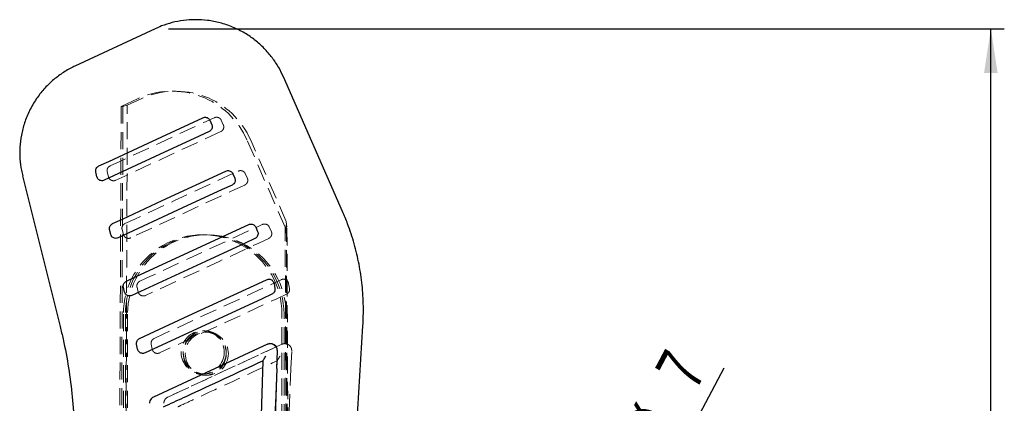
# Model space of a CAD drawing. Header units: millimetres. Extents: x 60 to 406, y 6 to 289.
# Tile 11 of 43: x 146 to 220, y 110 to 138. Entities that reach past the tile are written whole.
import ezdxf

# ---------------------------------------------------------------- set-up
doc = ezdxf.new("R2010")
doc.units = ezdxf.units.MM
doc.linetypes.add('HIDDEN', pattern=[1.905, 1.27, -0.635])
doc.layers.add('FORMATO', color=179, linetype='Continuous')
doc.styles.add('SLDTEXTSTYLE0', font='TXT', dxfattribs={"width": 0.75})
doc.dimstyles.new('SLDDIMSTYLE1', dxfattribs={"dimtxt": 3.5, "dimasz": 3.302, "dimexe": 0, "dimexo": 0.0625, "dimgap": 0.875, "dimtad": 1, "dimdec": 3, "dimrnd": 1e-09, "dimzin": 12, "dimdsep": 46, "dimtxsty": 'SLDTEXTSTYLE0', "dimsah": 1, "dimcen": 0.09, "dimadec": 0, "dimazin": 3, "dimtfac": 1, "dimtdec": 3, "dimtofl": 0, "dimtmove": 0, "dimatfit": 3, "dimfxl": 0, "dimfrac": 2, "dimtolj": 1, "dimtzin": 12, "dimarcsym": 0})
doc.dimstyles.new('SLDDIMSTYLE2', dxfattribs={"dimtxt": 3.5, "dimasz": 3.302, "dimexe": 0, "dimexo": 0.0625, "dimgap": 0.875, "dimtad": 1, "dimdec": 3, "dimrnd": 1e-09, "dimzin": 12, "dimdsep": 46, "dimtxsty": 'SLDTEXTSTYLE0', "dimblk1": 'NONE', "dimsah": 1, "dimcen": 0, "dimadec": 0, "dimazin": 3, "dimtfac": 1, "dimtdec": 3, "dimtmove": 0, "dimatfit": 3, "dimldrblk": 'NONE', "dimfxl": 0, "dimfrac": 2, "dimtolj": 1, "dimtzin": 12, "dimarcsym": 0})

# ---------------------------------------------------------------- blocks, each defined once
blk = doc.blocks.new('_D_8')
at = {"layer": 'FORMATO'}
for p, q in [((157.407, 137.578), (219.521, 137.578)), ((218.521, 6.918), (218.521, 137.578)), ((157.407, 6.918), (219.521, 6.918))]:
    blk.add_line(p, q, dxfattribs=at)
for points in [[(218.521, 137.578), (218.013, 134.276), (219.029, 134.276)], [(218.521, 6.918), (219.029, 10.22), (218.013, 10.22)]]:
    blk.add_solid(points, dxfattribs=at)
at = {"layer": 'FORMATO', "insert": (214.009, 67.659), "char_height": 3.5, "attachment_point": 1, "rotation": 90, "style": 'SLDTEXTSTYLE0'}
blk.add_mtext('130', dxfattribs=at)
blk = doc.blocks.new('_D_9')
at = {"layer": 'FORMATO'}
for q in [(198.707, 112.346), (184.222, 84.981)]:
    blk.add_line((187.497, 91.167), q, dxfattribs=at)
blk.add_solid([(187.497, 91.167), (189.491, 93.848), (188.593, 94.323)], dxfattribs=at)
at = {"layer": 'FORMATO', "char_height": 3.5, "attachment_point": 1, "rotation": 62.10775, "style": 'SLDTEXTSTYLE0'}
for s, insert in [('7', (193.479, 112.186)), ('%%c', (191.057, 107.496))]:
    blk.add_mtext(s, dxfattribs=dict(at, insert=insert))
blk = doc.blocks.new('_NONE')

msp = doc.modelspace()

# ---------------------------------------------------------------- linework, layer by layer
at = {"color": 7, "linetype": 'Continuous', "lineweight": 25}
for p, q in [((156.406795, 137.578007), (150.442104, 134.792958)), ((170.335436, 123.979591), (165.943828, 133.986089)), ((160.475598, 130.76295), (160.619048, 130.428083)), ((146.551408, 126.633883), (149.344118, 115.418159)), ((152.08162, 126.556024), (151.995178, 126.917321)), ((162.177253, 126.790628), (162.320703, 126.455762)), ((153.107039, 122.270201), (153.020596, 122.631498)), ((163.878903, 122.818314), (164.022352, 122.483447)), ((165.238636, 118.628115), (165.306864, 118.253254)), ((154.132466, 117.984373), (154.046023, 118.345671)), ((169.75585, 81.406044), (171.850066, 115.466386)), ((155.103121, 113.733776), (155.030116, 114.096511)), ((164.745055, 114.100482), (156.282471, 110.177275)), ((165.443382, 112.302777), (165.487283, 113.605317)), ((164.418817, 112.873964), (163.451312, 84.294443)), ((164.419175, 112.874743), (164.418817, 112.873964))]:
    msp.add_line(p, q, dxfattribs=at)
at = {"color": 7, "linetype": 'HIDDEN', "lineweight": 18}
for p, q in [((157.933818, 132.929295), (157.664252, 132.929295)), ((153.879424, 131.790951), (153.633343, 77.953784)), ((154.014464, 131.790951), (153.780302, 77.922966)), ((155.090749, 132.357296), (153.879426, 131.790951)), ((154.014464, 131.790951), (153.879426, 131.790951)), ((154.014464, 131.790951), (154.333617, 131.877054)), ((154.127566, 77.91323), (154.333617, 131.877054)), ((154.333617, 131.877054), (155.36057, 132.357296)), ((161.32146, 130.76295), (161.471937, 130.428083)), ((166.066917, 122.804444), (163.234397, 129.282769)), ((166.152653, 123.234812), (163.505594, 129.282769)), ((152.932891, 126.556024), (152.839411, 126.917321)), ((163.106491, 126.790628), (163.256969, 126.455762)), ((166.346002, 77.913005), (166.152653, 123.234812)), ((166.203966, 122.804444), (166.152653, 123.234812)), ((154.041784, 122.270201), (153.948303, 122.631498)), ((160.089682, 122.247808), (159.935746, 122.247808)), ((160.243621, 122.251526), (160.089682, 122.251526)), ((164.89153, 122.818314), (165.042009, 122.483447)), ((166.203966, 122.804444), (166.066917, 122.804444)), ((166.251843, 77.953555), (166.066919, 122.804444)), ((166.400279, 77.643702), (166.203966, 122.804444)), ((166.322938, 118.628115), (166.39369, 118.253254)), ((155.150676, 117.984373), (155.057195, 118.345671)), ((154.043518, 116.347809), (154.043518, 77.907323)), ((154.197456, 116.351523), (154.197456, 77.847807)), ((154.197456, 116.347809), (154.197456, 28.147806)), ((154.351392, 116.351523), (154.351392, 77.847807)), ((165.827973, 77.906943), (165.827973, 116.347809)), ((165.981911, 77.901299), (165.981911, 116.351523)), ((165.981911, 77.901299), (165.981911, 116.347809)), ((166.135848, 77.881575), (166.135848, 116.351523)), ((160.089682, 115.097806), (159.935746, 115.097806)), ((160.243621, 115.001526), (160.089682, 115.001526)), ((156.186651, 113.733776), (156.111164, 114.096511)), ((157.353131, 110.177275), (165.820293, 114.100482)), ((165.821178, 114.100482), (157.35407, 110.177275)), ((164.964447, 114.148457), (164.963631, 114.148457)), ((166.039383, 114.148457), (166.038566, 114.148457)), ((166.502023, 112.302777), (166.556725, 113.605317)), ((165.485659, 112.873964), (164.280098, 84.294443)), ((165.485361, 112.874743), (165.485659, 112.873964)), ((159.935746, 111.897808), (160.089682, 111.897808)), ((160.089682, 111.801524), (160.243621, 111.801524))]:
    msp.add_line(p, q, dxfattribs=at)
at = {"color": 7, "linetype": 'Continuous', "lineweight": 25, "flags": 128}
for points in [[(152.21592, 127.364863), (152.951779, 127.706066), (155.895211, 129.070874), (159.958536, 130.954959)], [(160.418473, 129.919641), (159.682611, 129.578441), (156.739166, 128.213644), (152.618823, 126.303151)], [(153.241334, 123.079032), (153.977196, 123.420231), (156.920651, 124.785036), (161.660182, 126.982637)], [(162.120128, 125.947334), (161.384263, 125.606135), (158.440802, 124.241337), (153.644256, 122.01732)], [(154.266759, 118.793201), (155.002625, 119.1344), (157.946093, 120.499201), (163.361826, 123.010323)], [(163.821778, 121.975023), (163.08591, 121.633824), (160.142438, 120.26903), (154.669694, 117.731489)], [(155.251758, 114.530951), (155.97623, 114.866652), (158.919824, 116.230633), (164.692509, 118.905533)], [(165.084048, 117.829878), (164.35326, 117.491197), (161.409857, 116.127081), (155.65052, 113.457933)], [(165.443382, 112.302777), (165.420348, 111.619592), (165.20191, 105.149321), (164.907522, 96.454315)]]:
    msp.add_lwpolyline(points, dxfattribs=at)
at = {"color": 7, "linetype": 'HIDDEN', "lineweight": 18, "flags": 128}
for points in [[(153.054105, 127.364863), (153.789973, 127.706066), (156.733449, 129.070874), (160.796834, 130.954959)], [(161.278633, 129.919641), (160.542763, 129.578441), (157.599287, 128.213644), (153.4789, 126.303151)], [(154.16299, 123.079032), (154.898856, 123.420231), (157.842315, 124.785036), (162.581857, 126.982637)], [(163.063669, 125.947334), (162.327804, 125.606135), (159.384343, 124.241337), (154.587799, 122.01732)], [(155.271878, 118.793201), (156.007742, 119.1344), (158.951191, 120.499201), (164.366892, 123.010323)], [(164.848713, 121.975023), (164.112851, 121.633824), (161.1694, 120.26903), (155.696697, 117.731489)], [(156.330261, 114.530951), (157.054856, 114.866652), (159.998931, 116.230633), (165.772494, 118.905533)], [(166.172398, 117.829878), (165.441433, 117.491197), (162.497298, 116.127081), (156.736452, 113.457933)], [(166.502023, 112.302777), (166.473325, 111.619592), (166.201234, 105.149321), (165.834748, 96.454315)]]:
    msp.add_lwpolyline(points, dxfattribs=at)
at = {"color": 7, "linetype": 'HIDDEN', "lineweight": 18}
for centre, radius in [((159.937117, 113.498238), 1.599264), ((160.091055, 113.498244), 1.599263), ((160.091056, 113.401086), 1.599264), ((160.244993, 113.401092), 1.599265)]:
    msp.add_circle(centre, radius, dxfattribs=at)
for centre, start, end in [((159.935746, 116.353881), 359.94095057, 180.05904943), ((160.089683, 116.3576), 359.94090408, 180.05909592), ((160.089683, 116.353882), 359.94094025, 180.05905975), ((160.24362, 116.357599), 359.9409144, 180.0590856)]:
    msp.add_arc(centre, 5.892231, start, end, dxfattribs=at)
for centre, major_axis, start_param, end_param in [((157.662889, 126.839294), (0.512362, 6.068467), 5.209363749, 6.804184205), ((157.93518, 126.839294), (-0.512362, 6.068467), 5.041126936, 6.635947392)]:
    msp.add_ellipse(centre, major_axis=major_axis, ratio=0.998663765, start_param=start_param, end_param=end_param, dxfattribs=at)
at = {"color": 7, "linetype": 'Continuous', "lineweight": 25}
for points, knots in [([(165.94725, 133.967832), (165.834076, 134.210016), (165.594745, 134.722163), (165.107194, 135.443404), (164.516614, 136.130295), (163.835149, 136.740332), (163.050352, 137.279847), (162.177973, 137.718533), (161.244116, 138.033424), (160.311322, 138.212587), (159.396547, 138.266476), (158.512438, 138.207835), (157.672874, 138.0441), (156.967839, 137.830625), (156.561544, 137.639715), (156.404039, 137.565706)], [0, 0, 0, 0, 0.070523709, 0.149136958, 0.228730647, 0.308947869, 0.389560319, 0.47913611, 0.565439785, 0.648529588, 0.728777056, 0.80639604, 0.881485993, 0.954056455, 1, 1, 1, 1]), ([(150.463674, 134.792458), (150.402019, 134.767091), (150.064193, 134.628092), (149.493409, 134.273965), (148.769076, 133.730066), (148.119604, 133.084768), (147.535527, 132.33587), (147.0479, 131.495729), (146.679354, 130.589572), (146.445046, 129.676328), (146.333599, 128.772683), (146.341081, 127.894199), (146.419428, 127.175457), (146.529242, 126.762166), (146.566443, 126.622159)], [0, 0, 0, 0, 0.02035786, 0.111547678, 0.203809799, 0.296754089, 0.390126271, 0.493102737, 0.59232049, 0.687889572, 0.780200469, 0.869469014, 0.955781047, 1, 1, 1, 1]), ([(159.958536, 130.954959), (159.998016, 130.969052), (160.079138, 130.998009), (160.210924, 130.98963), (160.332464, 130.940199), (160.424811, 130.85995), (160.460226, 130.79231), (160.475598, 130.76295)], [0, 0, 0, 0, 0.2010797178, 0.4131643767, 0.6252469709, 0.8373314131, 1, 1, 1, 1]), ([(160.619048, 130.428083), (160.630393, 130.393993), (160.655421, 130.318791), (160.647377, 130.192815), (160.597521, 130.069843), (160.516582, 129.974406), (160.448251, 129.936263), (160.418473, 129.919641)], [0, 0, 0, 0, 0.180202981, 0.397518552, 0.614831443, 0.832146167, 1, 1, 1, 1]), ([(151.995178, 126.917321), (151.994046, 126.922343), (151.98343, 126.969432), (151.981469, 127.063424), (152.02277, 127.189539), (152.102183, 127.298409), (152.178191, 127.342819), (152.21592, 127.364863)], [0, 0, 0, 0, 0.029081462, 0.272687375, 0.516293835, 0.759895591, 1, 1, 1, 1]), ([(161.660182, 126.982637), (161.701935, 126.997315), (161.785441, 127.026672), (161.919367, 127.015734), (162.039973, 126.964176), (162.129063, 126.883811), (162.163075, 126.818043), (162.177253, 126.790628)], [0, 0, 0, 0, 0.212093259, 0.424189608, 0.636284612, 0.848383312, 1, 1, 1, 1]), ([(152.618823, 126.303151), (152.578536, 126.288849), (152.496558, 126.259745), (152.364177, 126.26906), (152.242348, 126.319036), (152.145132, 126.407429), (152.098131, 126.494148), (152.084318, 126.545911), (152.08162, 126.556024)], [0, 0, 0, 0, 0.185507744, 0.377476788, 0.569452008, 0.761421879, 0.953388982, 1, 1, 1, 1]), ([(162.320703, 126.455762), (162.332048, 126.421675), (162.357075, 126.346478), (162.349032, 126.220507), (162.299178, 126.097537), (162.218242, 126.002097), (162.149908, 125.963956), (162.120128, 125.947334)], [0, 0, 0, 0, 0.180190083, 0.397504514, 0.61482066, 0.832136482, 1, 1, 1, 1]), ([(171.850066, 115.466386), (171.868857, 115.959695), (171.907493, 116.973984), (171.805432, 118.508699), (171.578986, 120.056494), (171.217675, 121.578043), (170.794129, 122.886842), (170.464024, 123.673254), (170.335436, 123.979591)], [0, 0, 0, 0, 0.169624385, 0.348763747, 0.527840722, 0.706852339, 0.885808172, 1, 1, 1, 1]), ([(153.020596, 122.631498), (153.015486, 122.663013), (153.003434, 122.737348), (153.02755, 122.85726), (153.093472, 122.972998), (153.173113, 123.044237), (153.226797, 123.071617), (153.241334, 123.079032)], [0, 0, 0, 0, 0.179191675, 0.422655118, 0.666123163, 0.909587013, 1, 1, 1, 1]), ([(163.361826, 123.010323), (163.362405, 123.01059), (163.402841, 123.029256), (163.489917, 123.052773), (163.622645, 123.043444), (163.743293, 122.990687), (163.831411, 122.910459), (163.865048, 122.845196), (163.878903, 122.818314)], [0, 0, 0, 0, 0.003082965, 0.215173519, 0.427264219, 0.63935489, 0.851447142, 1, 1, 1, 1]), ([(153.644256, 122.01732), (153.603898, 122.002999), (153.521845, 121.973881), (153.389394, 121.983274), (153.267592, 122.03332), (153.170422, 122.121769), (153.123504, 122.208455), (153.109718, 122.260154), (153.107039, 122.270201)], [0, 0, 0, 0, 0.185816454, 0.377786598, 0.569757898, 0.761730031, 0.953698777, 1, 1, 1, 1]), ([(164.022352, 122.483447), (164.033696, 122.449363), (164.058723, 122.374169), (164.050683, 122.248201), (164.000831, 122.12523), (163.919893, 122.02979), (163.851559, 121.991647), (163.821778, 121.975023)], [0, 0, 0, 0, 0.180178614, 0.397495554, 0.614812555, 0.832130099, 1, 1, 1, 1]), ([(154.046023, 118.345671), (154.040909, 118.377233), (154.028856, 118.451616), (154.05303, 118.571569), (154.118991, 118.687286), (154.198622, 118.758459), (154.252265, 118.78581), (154.266759, 118.793201)], [0, 0, 0, 0, 0.179457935, 0.422923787, 0.66639387, 0.909857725, 1, 1, 1, 1]), ([(164.692509, 118.905533), (164.732022, 118.919593), (164.813352, 118.948533), (164.945592, 118.939311), (165.037946, 118.902313), (165.081885, 118.871206), (165.090132, 118.865367)], [0, 0, 0, 0, 0.297634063, 0.612614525, 0.927284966, 1, 1, 1, 1]), ([(165.090132, 118.865367), (165.122461, 118.835868), (165.187111, 118.776876), (165.226082, 118.686556), (165.236927, 118.636073), (165.238636, 118.628115)], [0, 0, 0, 0, 0.457272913, 0.914444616, 1, 1, 1, 1]), ([(154.669694, 117.731489), (154.629333, 117.717167), (154.547276, 117.688049), (154.414825, 117.697447), (154.29302, 117.747493), (154.195848, 117.835941), (154.148931, 117.922627), (154.135145, 117.974327), (154.132466, 117.984373)], [0, 0, 0, 0, 0.185824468, 0.377795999, 0.569761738, 0.761732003, 0.95369916, 1, 1, 1, 1]), ([(165.253838, 117.980577), (165.233566, 117.952208), (165.188565, 117.889233), (165.121114, 117.850928), (165.084048, 117.829878)], [0, 0, 0, 0, 0.450483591, 1, 1, 1, 1]), ([(165.306864, 118.253254), (165.310052, 118.212132), (165.316654, 118.126977), (165.285472, 118.034607), (165.258565, 117.98865), (165.253838, 117.980577)], [0, 0, 0, 0, 0.434968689, 0.900741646, 1, 1, 1, 1]), ([(149.344118, 115.418159), (149.418986, 115.106605), (149.663577, 114.088773), (149.989825, 112.344216), (150.263713, 110.18111), (150.390258, 108.313722), (150.402254, 107.170164), (150.406629, 106.753145)], [0, 0, 0, 0, 0.109859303, 0.358904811, 0.607976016, 0.857041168, 1, 1, 1, 1]), ([(155.030116, 114.096511), (155.025735, 114.138793), (155.016813, 114.224895), (155.057793, 114.352007), (155.136157, 114.460201), (155.21067, 114.511893), (155.251157, 114.530672), (155.251758, 114.530951)], [0, 0, 0, 0, 0.242011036, 0.492831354, 0.74420931, 0.996201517, 1, 1, 1, 1]), ([(155.65052, 113.457933), (155.614957, 113.444958), (155.53776, 113.416793), (155.408945, 113.421719), (155.283575, 113.468607), (155.181598, 113.555148), (155.124231, 113.650432), (155.108298, 113.713338), (155.103121, 113.733776)], [0, 0, 0, 0, 0.1604693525, 0.3483272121, 0.5360200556, 0.7232856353, 0.9100937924, 1, 1, 1, 1]), ([(165.440862, 113.841109), (165.425834, 113.869803), (165.383517, 113.950603), (165.274139, 114.058376), (165.113346, 114.137133), (164.935533, 114.157597), (164.811642, 114.130138), (164.751805, 114.103492), (164.745232, 114.100564)], [0, 0, 0, 0, 0.118147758, 0.332699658, 0.546981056, 0.760671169, 0.973708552, 1, 1, 1, 1]), ([(164.746293, 114.100646), (164.801873, 114.119914), (164.913198, 114.158508), (165.092791, 114.142235), (165.255431, 114.071434), (165.375037, 113.963509), (165.421835, 113.876489), (165.440862, 113.841109)], [0, 0, 0, 0, 0.213215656, 0.427064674, 0.640145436, 0.853695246, 1, 1, 1, 1]), ([(165.487283, 113.605317), (165.483981, 113.667715), (165.479669, 113.749204), (165.448228, 113.823664), (165.440862, 113.841109)], [0, 0, 0, 0, 0.765716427, 1, 1, 1, 1]), ([(157.027961, 109.447599), (157.095892, 109.479092), (157.654276, 109.737967), (160.117878, 110.880064), (162.51358, 111.990703), (164.418817, 112.873964)], [0, 0, 0, 0, 0.027574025, 0.226655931, 1, 1, 1, 1]), ([(164.419175, 112.874743), (164.420733, 112.877801), (164.424265, 112.884734), (164.443906, 112.916872), (164.485439, 112.982429), (164.552413, 113.085604), (164.607498, 113.169182), (164.636061, 113.212239), (164.636619, 113.213081)], [0, 0, 0, 0, 0.08447537, 0.191495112, 0.360726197, 0.667060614, 0.993490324, 1, 1, 1, 1]), ([(156.282475, 110.177264), (156.236294, 110.150095), (156.143932, 110.095759), (156.04224, 109.962042), (155.991097, 109.826644), (155.986199, 109.737908), (155.984528, 109.707624)], [0, 0, 0, 0, 0.272316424, 0.544626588, 0.844586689, 1, 1, 1, 1])]:
    msp.add_open_spline(points, degree=3, knots=knots, dxfattribs=at)
at = {"color": 7, "linetype": 'HIDDEN', "lineweight": 18}
for points, knots in [([(160.796834, 130.954959), (160.836388, 130.969052), (160.917662, 130.998009), (161.050668, 130.98963), (161.174059, 130.940199), (161.268564, 130.859951), (161.305449, 130.79231), (161.32146, 130.76295)], [0, 0, 0, 0, 0.20107812, 0.413163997, 0.625247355, 0.837333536, 1, 1, 1, 1]), ([(161.471937, 130.428083), (161.483973, 130.393993), (161.510521, 130.318791), (161.504615, 130.192816), (161.456506, 130.069842), (161.376582, 129.974406), (161.308363, 129.936263), (161.278633, 129.919641)], [0, 0, 0, 0, 0.180203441, 0.397519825, 0.614830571, 0.832145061, 1, 1, 1, 1]), ([(152.839411, 126.917321), (152.838181, 126.922343), (152.82665, 126.96943), (152.823034, 127.063424), (152.862454, 127.189539), (152.940608, 127.298409), (153.016455, 127.342819), (153.054105, 127.364863)], [0, 0, 0, 0, 0.029082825, 0.272689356, 0.516295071, 0.759896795, 1, 1, 1, 1]), ([(162.581857, 126.982637), (162.623692, 126.997315), (162.707363, 127.026671), (162.842568, 127.015733), (162.965054, 126.964176), (163.056276, 126.883811), (163.091717, 126.818043), (163.106491, 126.790628)], [0, 0, 0, 0, 0.212094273, 0.424190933, 0.636286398, 0.848383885, 1, 1, 1, 1]), ([(153.4789, 126.303151), (153.438535, 126.288849), (153.3564, 126.259745), (153.22278, 126.269059), (153.09908, 126.319037), (152.999525, 126.407429), (152.950619, 126.494148), (152.935789, 126.545911), (152.932891, 126.556024)], [0, 0, 0, 0, 0.185506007, 0.377478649, 0.56945145, 0.761422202, 0.953389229, 1, 1, 1, 1]), ([(163.256969, 126.455762), (163.269003, 126.421675), (163.29555, 126.346478), (163.289649, 126.220507), (163.241543, 126.097537), (163.161621, 126.002097), (163.0934, 125.963956), (163.063669, 125.947334)], [0, 0, 0, 0, 0.180189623, 0.397504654, 0.614820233, 0.832135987, 1, 1, 1, 1]), ([(153.948303, 122.631498), (153.9426, 122.663013), (153.929147, 122.737347), (153.951356, 122.85726), (154.015786, 122.972998), (154.094825, 123.044236), (154.148465, 123.071617), (154.16299, 123.079032)], [0, 0, 0, 0, 0.179193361, 0.422656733, 0.666125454, 0.909589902, 1, 1, 1, 1]), ([(164.366892, 123.010323), (164.367471, 123.01059), (164.407903, 123.029264), (164.495282, 123.052769), (164.629248, 123.043445), (164.751798, 122.990688), (164.842038, 122.910458), (164.877092, 122.845196), (164.89153, 122.818314)], [0, 0, 0, 0, 0.003081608, 0.215172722, 0.427263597, 0.639355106, 0.851445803, 1, 1, 1, 1]), ([(154.587799, 122.01732), (154.547364, 122.002999), (154.465154, 121.973881), (154.331463, 121.983275), (154.207792, 122.033319), (154.108282, 122.121771), (154.059464, 122.208452), (154.04466, 122.260154), (154.041784, 122.270201)], [0, 0, 0, 0, 0.185817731, 0.377785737, 0.569758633, 0.761729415, 0.953700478, 1, 1, 1, 1]), ([(165.042009, 122.483447), (165.054042, 122.449363), (165.08059, 122.374168), (165.07469, 122.248201), (165.026588, 122.125231), (164.946665, 122.029789), (164.878445, 121.991647), (164.848713, 121.975023)], [0, 0, 0, 0, 0.180177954, 0.397495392, 0.614813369, 0.832128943, 1, 1, 1, 1]), ([(155.057195, 118.345671), (155.051487, 118.377233), (155.038033, 118.451617), (155.060299, 118.571569), (155.124768, 118.687286), (155.203798, 118.758458), (155.257396, 118.78581), (155.271878, 118.793201)], [0, 0, 0, 0, 0.179457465, 0.422924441, 0.666396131, 0.909860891, 1, 1, 1, 1]), ([(165.772494, 118.905533), (165.812053, 118.919593), (165.893476, 118.948533), (166.026379, 118.939311), (166.119449, 118.902313), (166.163825, 118.871206), (166.172155, 118.865367)], [0, 0, 0, 0, 0.297633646, 0.612614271, 0.927284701, 1, 1, 1, 1]), ([(166.172155, 118.865367), (166.204838, 118.835868), (166.270198, 118.776876), (166.309928, 118.686557), (166.321166, 118.636073), (166.322938, 118.628115)], [0, 0, 0, 0, 0.457272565, 0.914445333, 1, 1, 1, 1]), ([(155.696697, 117.731489), (155.65626, 117.717167), (155.574048, 117.688049), (155.440356, 117.697448), (155.316684, 117.747492), (155.217176, 117.835941), (155.168355, 117.922628), (155.153552, 117.974327), (155.150676, 117.984373)], [0, 0, 0, 0, 0.185824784, 0.377791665, 0.569762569, 0.761732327, 0.953698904, 1, 1, 1, 1]), ([(166.341935, 117.980577), (166.321737, 117.952208), (166.2769, 117.889233), (166.209458, 117.850928), (166.172398, 117.829878)], [0, 0, 0, 0, 0.450484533, 1, 1, 1, 1]), ([(166.39369, 118.253254), (166.397106, 118.212132), (166.404181, 118.126977), (166.373402, 118.034607), (166.346637, 117.98865), (166.341935, 117.980577)], [0, 0, 0, 0, 0.4349688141, 0.9007422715, 1, 1, 1, 1]), ([(156.111164, 114.096511), (156.10646, 114.138793), (156.096883, 114.224895), (156.137009, 114.352007), (156.214787, 114.460201), (156.289173, 114.511894), (156.32966, 114.530672), (156.330261, 114.530951)], [0, 0, 0, 0, 0.242011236, 0.492831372, 0.744210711, 0.996201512, 1, 1, 1, 1]), ([(156.736452, 113.457933), (156.700867, 113.444958), (156.623626, 113.416794), (156.494564, 113.421719), (156.368778, 113.468607), (156.266218, 113.555148), (156.208258, 113.650431), (156.19195, 113.713337), (156.186651, 113.733776)], [0, 0, 0, 0, 0.16047119, 0.348328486, 0.536020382, 0.723285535, 0.910093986, 1, 1, 1, 1]), ([(165.820647, 114.100646), (165.876211, 114.119914), (165.987505, 114.158508), (166.166641, 114.142235), (166.32858, 114.071434), (166.447382, 113.963509), (166.493638, 113.876489), (166.512443, 113.841109)], [0, 0, 0, 0, 0.213215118, 0.427063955, 0.640144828, 0.853694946, 1, 1, 1, 1]), ([(166.512443, 113.841109), (166.497707, 113.869803), (166.456211, 113.950602), (166.34811, 114.058377), (166.188525, 114.137133), (166.011489, 114.157597), (165.887787, 114.130138), (165.827929, 114.103492), (165.821354, 114.100564)], [0, 0, 0, 0, 0.118148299, 0.332698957, 0.546980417, 0.760671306, 0.97370828, 1, 1, 1, 1]), ([(166.556725, 113.605317), (166.553959, 113.667715), (166.550346, 113.749204), (166.519638, 113.823664), (166.512443, 113.841109)], [0, 0, 0, 0, 0.7657165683, 1, 1, 1, 1]), ([(158.090334, 109.447599), (158.158308, 109.479092), (158.717043, 109.737967), (161.182182, 110.880065), (163.579298, 111.990703), (165.485659, 112.873964)], [0, 0, 0, 0, 0.02757406, 0.226655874, 1, 1, 1, 1]), ([(164.280018, 84.294443), (164.481159, 89.052423), (164.883891, 98.579068), (165.284899, 108.104251), (165.485337, 112.874159), (165.485361, 112.874743)], [0, 0, 0, 0, 0.4994086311, 0.9999387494, 1, 1, 1, 1]), ([(165.485361, 112.874743), (165.485597, 112.877801), (165.486131, 112.884735), (165.50117, 112.916871), (165.5375, 112.982431), (165.600894, 113.0856), (165.655409, 113.16919), (165.68424, 113.212239), (165.684804, 113.213081)], [0, 0, 0, 0, 0.084470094, 0.191494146, 0.360723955, 0.667060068, 0.993489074, 1, 1, 1, 1]), ([(157.052666, 109.709546), (157.052666, 109.709566), (157.054298, 109.761807), (157.070442, 109.867491), (157.145712, 110.016373), (157.248217, 110.118763), (157.325705, 110.164463), (157.353118, 110.177255), (157.353136, 110.177264)], [0, 0, 0, 0, 0.000102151, 0.268592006, 0.541758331, 0.84341516, 0.999893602, 1, 1, 1, 1]), ([(157.354075, 110.177264), (157.307815, 110.150096), (157.215297, 110.09576), (157.112767, 109.962042), (157.060584, 109.826645), (157.054904, 109.737908), (157.052966, 109.707624)], [0, 0, 0, 0, 0.2723186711, 0.5446281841, 0.8445881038, 1, 1, 1, 1]), ([(157.052641, 109.708008), (157.052653, 109.708501), (157.052666, 109.709015), (157.052666, 109.709526), (157.052666, 109.709546)], [0, 0, 0, 0, 0.961111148, 1, 1, 1, 1])]:
    msp.add_open_spline(points, degree=3, knots=knots, dxfattribs=at)

# ---------------------------------------------------------------- dimensions: what is measured, and where the dimension line sits
at = {"layer": 'FORMATO'}
dim = msp.add_linear_dim(base=(218.521069, 137.578005), p1=(156.406795, 6.917609), p2=(156.406795, 137.578005), angle=90, dimstyle='SLDDIMSTYLE1', dxfattribs=at)
dim.commit()
dim.dimension.update_dxf_attribs({"geometry": '_D_8', "text_midpoint": (218.521069, 71.537817), "dimtype": 160})
dim = msp.add_diameter_dim_2p(p1=(184.222222, 84.980512), p2=(187.496894, 91.167315), dimstyle='SLDDIMSTYLE2', dxfattribs=at)
dim.commit()
dim.dimension.update_dxf_attribs({"geometry": '_D_9', "text_midpoint": (196.943871, 109.015376), "dimtype": 163})

doc.saveas('drawing.dxf')
